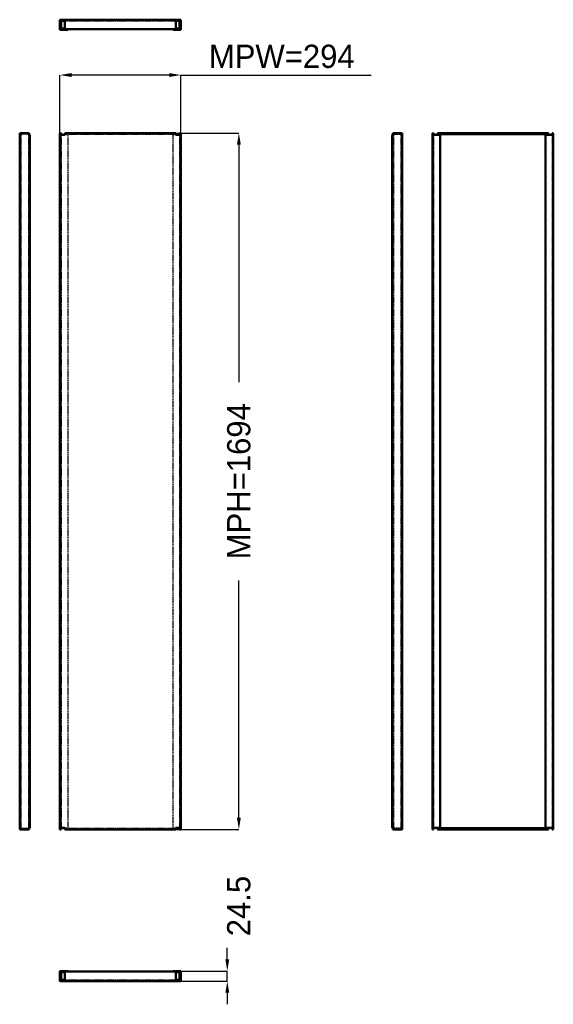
# Model space of a CAD drawing. Header units: millimetres. Extents: x 0 to 1298, y -56 to 2339.
import ezdxf

# ---------------------------------------------------------------- set-up
doc = ezdxf.new("R2010")
doc.units = ezdxf.units.MM
doc.linetypes.add('Dashed', pattern=[2, 1, -1])
for name, color, linetype, lineweight in [('AM_0', 7, 'Continuous', 50), ('AM_5', 3, 'Continuous', 25), ('AM_9', 6, 'Dashed', 25)]:
    doc.layers.add(name, color=color, linetype=linetype, lineweight=lineweight)
doc.dimstyles.new('ISO-25', dxfattribs={"dimtxt": 2.5, "dimasz": 2.5, "dimexe": 1.25, "dimexo": 0.625, "dimtad": 1, "dimtxsty": 'Standard', "dimcen": 2.5, "dimadec": 0, "dimazin": 0, "dimtfac": 1, "dimtmove": 0, "dimatfit": 3, "dimfxl": 1, "dimarcsym": 0})

# ---------------------------------------------------------------- blocks, each defined once
blk = doc.blocks.new('1_MP1804_0__P1_0_in_MP1804_0__1300')
at = {"layer": 'AM_0'}
for p, q in [((97.944, 24.5), (116.944, 24.5)), ((97.944, 24.5), (97.944, 0)), ((116.944, 24.5), (116.944, 23)), ((372.944, 24.5), (391.944, 24.5)), ((372.944, 23), (372.944, 24.5)), ((391.944, 24.5), (391.944, 0)), ((97.944, 20.5), (100.944, 20.5)), ((97.944, 4), (100.944, 4)), ((391.944, 0), (97.944, 0)), ((109.944, 21.5), (100.944, 21.5)), ((100.944, 3), (100.944, 21.5)), ((100.944, 3), (109.944, 3)), ((109.944, 23), (379.944, 23)), ((109.944, 0), (109.944, 23)), ((379.944, 0), (379.944, 23)), ((388.944, 21.5), (379.944, 21.5)), ((379.944, 3), (388.944, 3)), ((388.944, 21.5), (388.944, 3)), ((388.944, 20.5), (391.944, 20.5)), ((388.944, 4), (391.944, 4))]:
    blk.add_line(p, q, dxfattribs=at)
at = {"layer": 'AM_9'}
for p, q in [((116.944, 21.5), (109.944, 21.5)), ((109.944, 3), (379.944, 3)), ((116.944, 23), (116.944, 21.5)), ((372.944, 21.5), (372.944, 23)), ((379.944, 21.5), (372.944, 21.5))]:
    blk.add_line(p, q, dxfattribs=at)
blk = doc.blocks.new('2_MP1804_0__P1_0_in_MP1804_0__1300')
at = {"layer": 'AM_0'}
for p, q in [((0, 2062.984), (23, 2062.984)), ((0, 368.984), (0, 2062.984)), ((3, 2059.984), (3, 2058.984)), ((4, 2059.984), (3, 2059.984)), ((4, 2062.984), (4, 2058.984)), ((20.5, 2058.984), (20.5, 2062.984)), ((23, 2059.984), (20.5, 2059.984)), ((23, 2062.984), (23, 2059.984)), ((4, 2058.984), (0, 2058.984)), ((24.5, 2058.984), (20.5, 2058.984)), ((24.5, 2058.984), (24.5, 372.984)), ((0, 372.984), (4, 372.984)), ((23, 368.984), (0, 368.984)), ((3, 372.984), (3, 371.984)), ((3, 371.984), (4, 371.984)), ((4, 372.984), (4, 368.984)), ((20.5, 372.984), (24.5, 372.984)), ((20.5, 368.984), (20.5, 372.984)), ((20.5, 371.984), (23, 371.984)), ((23, 371.984), (23, 368.984))]:
    blk.add_line(p, q, dxfattribs=at)
at = {"layer": 'AM_9'}
for p, q in [((20.5, 2059.984), (4, 2059.984)), ((3, 2058.984), (3, 372.984)), ((21.5, 2058.984), (21.5, 372.984)), ((4, 371.984), (20.5, 371.984))]:
    blk.add_line(p, q, dxfattribs=at)
blk = doc.blocks.new('3_MP1804_0__P1_0_in_MP1804_0__1300')
at = {"layer": 'AM_0'}
for p, q in [((97.944, 2062.984), (97.944, 368.984)), ((97.944, 2062.984), (100.944, 2062.984)), ((100.944, 2058.984), (100.944, 2062.984)), ((109.944, 2062.984), (379.944, 2062.984)), ((109.944, 2058.984), (109.944, 2062.984)), ((379.944, 2058.984), (379.944, 2062.984)), ((388.944, 2062.984), (388.944, 2058.984)), ((388.944, 2062.984), (391.944, 2062.984)), ((391.944, 2062.984), (391.944, 368.984)), ((109.944, 2058.984), (97.944, 2058.984)), ((391.944, 2058.984), (379.944, 2058.984)), ((97.944, 372.984), (109.944, 372.984)), ((97.944, 368.984), (100.944, 368.984)), ((100.944, 368.984), (100.944, 372.984)), ((109.944, 368.984), (109.944, 372.984)), ((109.944, 368.984), (379.944, 368.984)), ((379.944, 372.984), (391.944, 372.984)), ((379.944, 368.984), (379.944, 372.984)), ((388.944, 372.984), (388.944, 368.984)), ((388.944, 368.984), (391.944, 368.984))]:
    blk.add_line(p, q, dxfattribs=at)
at = {"layer": 'AM_9'}
for p, q in [((109.944, 2059.984), (379.944, 2059.984)), ((100.944, 2058.984), (100.944, 372.984)), ((116.944, 2058.984), (109.944, 2058.984)), ((116.944, 2058.984), (116.944, 372.984)), ((379.944, 2058.984), (372.944, 2058.984)), ((372.944, 372.984), (372.944, 2058.984)), ((388.944, 2058.984), (388.944, 372.984)), ((109.944, 372.984), (116.944, 372.984)), ((109.944, 371.984), (379.944, 371.984)), ((372.944, 372.984), (379.944, 372.984))]:
    blk.add_line(p, q, dxfattribs=at)
blk = doc.blocks.new('4_MP1804_0__P1_0_in_MP1804_0__1300')
at = {"layer": 'AM_0'}
for p, q in [((907.328, 2062.984), (907.328, 2059.984)), ((930.328, 2062.984), (907.328, 2062.984)), ((907.328, 2059.984), (909.828, 2059.984)), ((909.828, 2058.984), (909.828, 2062.984)), ((926.328, 2062.984), (926.328, 2058.984)), ((926.328, 2059.984), (927.328, 2059.984)), ((927.328, 2059.984), (927.328, 2058.984)), ((930.328, 368.984), (930.328, 2062.984)), ((905.828, 2058.984), (905.828, 372.984)), ((905.828, 2058.984), (909.828, 2058.984)), ((926.328, 2058.984), (930.328, 2058.984)), ((909.828, 372.984), (905.828, 372.984)), ((907.328, 371.984), (907.328, 368.984)), ((909.828, 371.984), (907.328, 371.984)), ((907.328, 368.984), (930.328, 368.984)), ((909.828, 368.984), (909.828, 372.984)), ((930.328, 372.984), (926.328, 372.984)), ((926.328, 372.984), (926.328, 368.984)), ((927.328, 371.984), (926.328, 371.984)), ((927.328, 372.984), (927.328, 371.984))]:
    blk.add_line(p, q, dxfattribs=at)
at = {"layer": 'AM_9'}
for p, q in [((909.828, 2059.984), (926.328, 2059.984)), ((908.828, 2058.984), (908.828, 372.984)), ((927.328, 2058.984), (927.328, 372.984)), ((926.328, 371.984), (909.828, 371.984))]:
    blk.add_line(p, q, dxfattribs=at)
blk = doc.blocks.new('5_MP1804_0__P1_0_in_MP1804_0__1300')
at = {"layer": 'AM_0'}
for p, q in [((1006.772, 2062.984), (1003.772, 2062.984)), ((1003.772, 368.984), (1003.772, 2062.984)), ((1006.772, 2058.984), (1006.772, 2062.984)), ((1015.772, 2062.984), (1015.772, 2058.984)), ((1285.772, 2062.984), (1015.772, 2062.984)), ((1285.772, 2059.984), (1015.772, 2059.984)), ((1285.772, 2062.984), (1285.772, 2058.984)), ((1294.772, 2062.984), (1294.772, 2058.984)), ((1297.772, 2062.984), (1294.772, 2062.984)), ((1297.772, 368.984), (1297.772, 2062.984)), ((1022.772, 2058.984), (1003.772, 2058.984)), ((1022.772, 2058.984), (1022.772, 372.984)), ((1278.772, 372.984), (1278.772, 2058.984)), ((1297.772, 2058.984), (1278.772, 2058.984)), ((1003.772, 372.984), (1022.772, 372.984)), ((1003.772, 368.984), (1006.772, 368.984)), ((1006.772, 368.984), (1006.772, 372.984)), ((1015.772, 372.984), (1015.772, 368.984)), ((1285.772, 371.984), (1015.772, 371.984)), ((1285.772, 368.984), (1015.772, 368.984)), ((1278.772, 372.984), (1297.772, 372.984)), ((1285.772, 372.984), (1285.772, 368.984)), ((1294.772, 372.984), (1294.772, 368.984)), ((1297.772, 368.984), (1294.772, 368.984))]:
    blk.add_line(p, q, dxfattribs=at)
at = {"layer": 'AM_9'}
for p, q in [((1006.772, 2058.984), (1006.772, 372.984)), ((1294.772, 2058.984), (1294.772, 372.984))]:
    blk.add_line(p, q, dxfattribs=at)
blk = doc.blocks.new('6_MP1804_0__P1_0_in_MP1804_0__1300')
at = {"layer": 'AM_0'}
for p, q in [((97.944, 2338.798), (391.944, 2338.798)), ((97.944, 2338.798), (97.944, 2314.298)), ((97.944, 2334.798), (100.944, 2334.798)), ((109.944, 2335.798), (100.944, 2335.798)), ((100.944, 2317.298), (100.944, 2335.798)), ((109.944, 2315.798), (109.944, 2338.798)), ((379.944, 2315.798), (379.944, 2338.798)), ((388.944, 2335.798), (379.944, 2335.798)), ((388.944, 2335.798), (388.944, 2317.298)), ((388.944, 2334.798), (391.944, 2334.798)), ((391.944, 2338.798), (391.944, 2314.298)), ((97.944, 2318.298), (100.944, 2318.298)), ((116.944, 2314.298), (97.944, 2314.298)), ((100.944, 2317.298), (109.944, 2317.298)), ((109.944, 2315.798), (379.944, 2315.798)), ((116.944, 2314.298), (116.944, 2315.798)), ((372.944, 2314.298), (372.944, 2315.798)), ((391.944, 2314.298), (372.944, 2314.298)), ((379.944, 2317.298), (388.944, 2317.298)), ((391.944, 2318.298), (388.944, 2318.298))]:
    blk.add_line(p, q, dxfattribs=at)
at = {"layer": 'AM_9'}
for p, q in [((109.944, 2335.798), (379.944, 2335.798)), ((109.944, 2317.298), (116.944, 2317.298)), ((116.944, 2315.798), (116.944, 2317.298)), ((372.944, 2317.298), (379.944, 2317.298)), ((372.944, 2315.798), (372.944, 2317.298))]:
    blk.add_line(p, q, dxfattribs=at)
blk = doc.blocks.new('*D7')
at = {"layer": 'AM_5', "color": 0, "lineweight": -2}
for p, q in [((504.9, 52.7), (504.9, 81)), ((97.9, 24.5), (504.9, 24.5)), ((504.9, 0), (504.9, 24.5)), ((97.9, 0), (504.9, 0)), ((504.9, -28.2), (504.9, -56.5))]:
    blk.add_line(p, q, dxfattribs=at)
at = {"layer": 'AM_5', "color": 0}
for points in [[(500.2, 52.7), (509.6, 52.7), (504.9, 24.5)], [(509.6, -28.2), (500.2, -28.2), (504.9, 0)]]:
    blk.add_solid(points, dxfattribs=at)
at = {"layer": 'Defpoints', "color": 0}
for p in [(97.9, 24.5), (504.9, 24.5), (97.9, 0)]:
    blk.add_point(p, dxfattribs=at)
at = {"layer": 'AM_5', "color": 0, "insert": (533.1, 182.6), "char_height": 56.47, "attachment_point": 5, "rotation": 90}
blk.add_mtext('24.5', dxfattribs=at)
blk = doc.blocks.new('*D8')
at = {"layer": 'AM_5', "color": 0, "lineweight": -2}
for p, q in [((109.9, 2063), (533.1, 2063)), ((533.1, 2034.8), (533.1, 1457.4)), ((533.1, 397.2), (533.1, 974.5)), ((109.9, 369), (533.1, 369))]:
    blk.add_line(p, q, dxfattribs=at)
at = {"layer": 'AM_5', "color": 0}
for points in [[(537.8, 2034.8), (528.4, 2034.8), (533.1, 2063)], [(528.4, 397.2), (537.8, 397.2), (533.1, 369)]]:
    blk.add_solid(points, dxfattribs=at)
at = {"layer": 'Defpoints', "color": 0}
for p in [(109.9, 2063), (504.9, 2063), (109.9, 369)]:
    blk.add_point(p, dxfattribs=at)
at = {"layer": 'AM_5', "color": 0, "insert": (533.1, 1216), "char_height": 56.47, "attachment_point": 5, "rotation": 90}
blk.add_mtext('MPH=1694', dxfattribs=at)
blk = doc.blocks.new('*D9')
at = {"layer": 'AM_5', "color": 0, "lineweight": -2}
for p, q in [((97.9, 2063), (97.9, 2204.2)), ((363.7, 2204.2), (126.2, 2204.2)), ((391.9, 2063), (391.9, 2204.2)), ((391.9, 2204.2), (854.7, 2204.2))]:
    blk.add_line(p, q, dxfattribs=at)
at = {"layer": 'AM_5', "color": 0}
for points in [[(126.2, 2208.9), (126.2, 2199.4), (97.9, 2204.2)], [(363.7, 2199.4), (363.7, 2208.9), (391.9, 2204.2)]]:
    blk.add_solid(points, dxfattribs=at)
at = {"layer": 'Defpoints', "color": 0}
for p in [(97.9, 2175.9), (97.9, 2063), (391.9, 2063)]:
    blk.add_point(p, dxfattribs=at)
at = {"layer": 'AM_5', "color": 0, "insert": (637.4, 2249.3), "char_height": 56.47, "attachment_point": 5}
blk.add_mtext('MPW=294', dxfattribs=at)

msp = doc.modelspace()

# ---------------------------------------------------------------- block references
for name in ['6_MP1804_0__P1_0_in_MP1804_0__1300', '2_MP1804_0__P1_0_in_MP1804_0__1300', '3_MP1804_0__P1_0_in_MP1804_0__1300', '4_MP1804_0__P1_0_in_MP1804_0__1300', '5_MP1804_0__P1_0_in_MP1804_0__1300', '1_MP1804_0__P1_0_in_MP1804_0__1300']:
    msp.add_blockref(name, (0, 0))

# ---------------------------------------------------------------- dimensions: what is measured, and where the dimension line sits
at = {"layer": 'AM_5'}
dim = msp.add_linear_dim(base=(97.944, 2204.151), p1=(391.944, 2062.984), p2=(97.944, 2062.984), text='MPW=294', dimstyle='ISO-25', override={"dimtxt": 56.466667, "dimasz": 28.233333, "dimexe": 0, "dimexo": 0, "dimgap": 16.94}, dxfattribs=at)
dim.commit()
dim.dimension.update_dxf_attribs({"geometry": '*D9', "text_midpoint": (637.44, 2204.151), "dimtype": 160})
for base, p1, p2, text, picture, middle in [((533.111, 2062.984), (109.944, 368.984), (109.944, 2062.984), 'MPH=1694', '*D8', (533.111, 1215.984)), ((504.877, 24.5), (97.944, 0), (97.944, 24.5), '24.5', '*D7', (533.111, 182.607))]:
    dim = msp.add_linear_dim(base=base, p1=p1, p2=p2, angle=90, text=text, dimstyle='ISO-25', override={"dimtxt": 56.466667, "dimasz": 28.233333, "dimexe": 0, "dimexo": 0, "dimgap": 16.94}, dxfattribs=at)
    dim.commit()
    dim.dimension.update_dxf_attribs({"geometry": picture, "text_midpoint": middle, "dimtype": 160, "text_rotation": 90})

doc.saveas('drawing.dxf')
